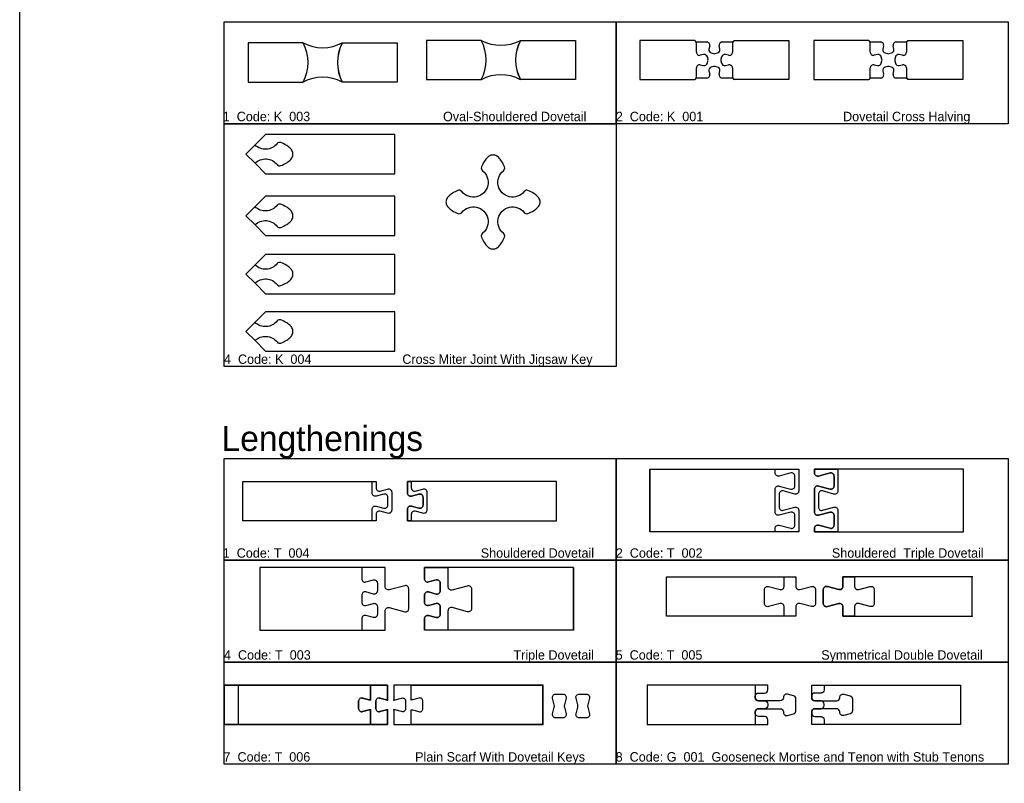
# Model space of a CAD drawing. Extents: x 2699 to 13077, y -123 to 3757.
# Tile 2 of 11: x 6606 to 7862, y 2109 to 3083. Entities that reach past the tile are written whole.
import ezdxf

# ---------------------------------------------------------------- set-up
doc = ezdxf.new("R2010")
doc.units = 0
doc.layers.get('0').update_dxf_attribs({"linetype": 'CONTINUOUS'})
for name, color, linetype in [('3MM_ENGRAVE', 5, 'CONTINUOUS'), ('CUT_18_MM', 7, 'CONTINUOUS'), ('ENGRAVE_9MM', 3, 'CONTINUOUS'), ('JOINT_9_MM', 4, 'CONTINUOUS'), ('TEXT', 9, 'CONTINUOUS')]:
    doc.layers.add(name, color=color, linetype=linetype)

# ---------------------------------------------------------------- blocks, each defined once
blk = doc.blocks.new('*U1')
at = {"layer": 'CUT_18_MM', "color": 7, "linetype": 'CONTINUOUS'}
for p, q in [((-4337, 20.34322), (-4337, 29.65678)), ((-4337, 20.34322), (-4337, 29.65678)), ((-4331.83884, 33.61707), (-4323.55291, 31.39686)), ((-4331.83884, 33.61707), (-4323.55291, 31.39686)), ((-4323.55291, 18.60314), (-4331.83884, 16.38293)), ((-4323.55291, 18.60314), (-4331.83884, 16.38293))]:
    blk.add_line(p, q, dxfattribs=at)
for centre, radius, start, end in [((-4332.9, 29.656776), 4.1, 74.999980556, 180), ((-4332.9, 29.656776), 4.1, 74.999980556, 180), ((-4322, 37.192419), 6, 255, 270), ((-4322, 37.192419), 6, 255, 270), ((-4332.9, 20.343224), 4.1, 180, 285.000019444), ((-4332.9, 20.343224), 4.1, 180, 285.000019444), ((-4322, 12.807581), 6, 90, 105), ((-4322, 12.807581), 6, 90, 105)]:
    blk.add_arc(centre, radius, start, end, dxfattribs=at)
for p in [(-4337, 29.65678), (-4331.83884, 33.61707), (-4323.55291, 31.39686), (-4322, 31.19242), (-4337, 20.34322), (-4331.83884, 16.38293), (-4323.55291, 18.60314), (-4322, 18.80758)]:
    blk.add_point(p, dxfattribs=at)
blk = doc.blocks.new('*U11')
at = {"layer": 'TEXT'}
blk.add_text('1  Code: T_004                                                 Shouldered Dovetail', height=12, dxfattribs=at).set_placement((6865, 2396.8))
blk = doc.blocks.new('*U12')
at = {"layer": 'TEXT'}
blk.add_text('2  Code: K_001                                        Dovetail Cross Halving', height=12, dxfattribs=at).set_placement((7366.3, 2953.5))
blk = doc.blocks.new('*U14')
at = {"layer": 'TEXT'}
blk.add_text('4  Code: K_004                          Cross Miter Joint With Jigsaw Key', height=12, dxfattribs=at).set_placement((6866.6, 2644))
blk = doc.blocks.new('*U15')
at = {"layer": 'TEXT'}
blk.add_text('Lengthenings', height=32, dxfattribs=at).set_placement((6863.5, 2532.9))
blk = doc.blocks.new('*U16')
at = {"layer": 'TEXT'}
blk.add_text('2  Code: T_002                                     Shouldered  Triple Dovetail', height=12, dxfattribs=at).set_placement((7366.3, 2396.8))
blk = doc.blocks.new('*U18')
at = {"layer": 'TEXT'}
blk.add_text('4  Code: T_003                                                          Triple Dovetail', height=12, dxfattribs=at).set_placement((6866.6, 2266.8))
blk = doc.blocks.new('*U19')
at = {"layer": 'TEXT'}
blk.add_text('5  Code: T_005                                  Symmetrical Double Dovetail', height=12, dxfattribs=at).set_placement((7366.1, 2266.8))
blk = doc.blocks.new('*U21')
at = {"layer": 'TEXT'}
blk.add_text('7  Code: T_006                              Plain Scarf With Dovetail Keys', height=12, dxfattribs=at).set_placement((6866, 2136.8))
blk = doc.blocks.new('*U22')
at = {"layer": 'TEXT'}
blk.add_text('8  Code: G_001  Gooseneck Mortise and Tenon with Stub Tenons', height=12, dxfattribs=at).set_placement((7366.1, 2136.8))
blk = doc.blocks.new('*U24')
at = {"layer": 'TEXT'}
blk.add_text('1  Code: K_003                                      Oval-Shouldered Dovetail', height=12, dxfattribs=at).set_placement((6865, 2953.5))

msp = doc.modelspace()

# ---------------------------------------------------------------- linework, layer by layer
for p, q in [((7409.6, 2509.6), (7409.6, 2429.6)), ((6885.3, 2184.2), (6885.3, 2234.2))]:
    msp.add_line(p, q)
for points in [[(6606.1, 3757.2), (13077, 3757.2), (13077, 626.6), (6606.1, 626.6)], [(6866.8, 3080), (7366.8, 3080), (7366.8, 2950), (6866.8, 2950)], [(7366.8, 3080), (7866.8, 3080), (7866.8, 2950), (7366.8, 2950)], [(6866.8, 2950), (7366.8, 2950), (7366.8, 2640.5), (6866.8, 2640.5)], [(6866.8, 2523.5), (7366.8, 2523.5), (7366.8, 2393.5), (6866.8, 2393.5)], [(7366.8, 2523.5), (7866.8, 2523.5), (7866.8, 2393.5), (7366.8, 2393.5)], [(6866.8, 2393.5), (7366.8, 2393.5), (7366.8, 2263.5), (6866.8, 2263.5)], [(7366.8, 2393.5), (7866.8, 2393.5), (7866.8, 2263.5), (7366.8, 2263.5)], [(6866.8, 2263.5), (7366.8, 2263.5), (7366.8, 2133.5), (6866.8, 2133.5)], [(7366.8, 2263.5), (7866.8, 2263.5), (7866.8, 2133.5), (7366.8, 2133.5)]]:
    msp.add_lwpolyline(points, close=True)
at = {"layer": 'CUT_18_MM', "color": 7, "linetype": 'CONTINUOUS'}
for p, q in [((7470.8, 3054.5), (7482.1, 3054.5)), ((7502.2, 3054.5), (7513.4, 3054.5)), ((7692.6, 3054.5), (7703.9, 3054.5)), ((7724, 3054.5), (7735.2, 3054.5)), ((7486.1, 3049.5), (7485.1, 3045.4)), ((7488.1, 3040.5), (7491.1, 3039.8)), ((7493.1, 3039.8), (7496.1, 3040.5)), ((7499.1, 3045.4), (7498.2, 3049.5)), ((7707.9, 3049.5), (7706.9, 3045.4)), ((7709.9, 3040.5), (7712.9, 3039.8)), ((7714.9, 3039.8), (7717.9, 3040.5)), ((7720.9, 3045.4), (7720, 3049.5)), ((7485.1, 3017.6), (7486.1, 3013.5)), ((7491.1, 3023.2), (7488.1, 3022.5)), ((7496.1, 3022.5), (7493.1, 3023.2)), ((7498.2, 3013.5), (7499.1, 3017.6)), ((7706.9, 3017.6), (7707.9, 3013.5)), ((7712.9, 3023.2), (7709.9, 3022.5)), ((7717.9, 3022.5), (7714.9, 3023.2)), ((7720, 3013.5), (7720.9, 3017.6)), ((7482.1, 3008.5), (7470.8, 3008.5)), ((7513.4, 3008.5), (7502.2, 3008.5)), ((7703.9, 3008.5), (7692.6, 3008.5)), ((7735.2, 3008.5), (7724, 3008.5)), ((7060.3, 2204.5), (7060.3, 2213.8)), ((7065.5, 2217.8), (7073.8, 2215.5)), ((7073.8, 2202.8), (7065.5, 2200.5)), ((7075.3, 2184.2), (7053.3, 2184.2))]:
    msp.add_line(p, q, dxfattribs=at)
for points in [[(6967.5, 3053.4), (6897.5, 3053.4), (6897.5, 3053.4), (6897.5, 3003.4), (6897.5, 3003.4), (6967.5, 3003.4)], [(7017.5, 3053.4), (7087.5, 3053.4), (7087.5, 3053.4), (7087.5, 3003.4), (7087.5, 3003.4), (7017.5, 3003.4)], [(7194.7, 3056.5), (7124.7, 3056.5), (7124.7, 3056.5), (7124.7, 3006.5), (7124.7, 3006.5), (7194.7, 3006.5)], [(7244.7, 3056.5), (7314.7, 3056.5), (7314.7, 3056.5), (7314.7, 3006.5), (7314.7, 3006.5), (7244.7, 3006.5)], [(7467.9, 3055.7), (7467.1, 3056.5), (7397.1, 3056.5), (7397.1, 3006.5), (7467.1, 3006.5), (7467.9, 3007.3)], [(7516.3, 3055.7), (7517.1, 3056.5), (7587.1, 3056.5), (7587.1, 3006.5), (7517.1, 3006.5), (7516.3, 3007.3)], [(7689.7, 3055.7), (7688.9, 3056.5), (7618.9, 3056.5), (7618.9, 3006.5), (7688.9, 3006.5), (7689.7, 3007.3)], [(7738.1, 3055.7), (7738.9, 3056.5), (7808.9, 3056.5), (7808.9, 3006.5), (7738.9, 3006.5), (7738.1, 3007.3)], [(7312.2, 2304.5), (7312.2, 2384.5), (7312.2, 2304.5), (7152.2, 2304.5)]]:
    msp.add_lwpolyline(points, dxfattribs=at)
for points in [[(7017.5, 3053.4, 0.25), (7017.5, 3003.4, 0), (7017.5, 3003.4)], [(7244.7, 3056.5, 0.25), (7244.7, 3006.5, 0), (7244.7, 3006.5)], [(7072.2, 2304.5), (7072.2, 2329.1), (7072.2, 2329.1, -0.493145), (7077.4, 2333.1), (7077.4, 2333.1), (7097.1, 2327.8), (7097.1, 2327.8, 0.493145), (7102.2, 2331.8), (7102.2, 2331.8), (7102.2, 2357.2), (7102.2, 2357.2, 0.493145), (7097.1, 2361.1), (7097.1, 2361.1), (7077.4, 2355.9), (7077.4, 2355.9, -0.493145), (7072.2, 2359.8), (7072.2, 2359.8), (7072.2, 2384.5), (6912.2, 2384.5), (6912.2, 2304.5), (7042.2, 2304.5)], [(7312.2, 2384.5), (7152.2, 2384.5), (7122.2, 2384.5), (7122.2, 2369.8), (7122.2, 2369.8, 0.493146), (7127.4, 2365.9), (7127.4, 2365.9), (7137.1, 2368.5), (7137.1, 2368.5, -0.493145), (7142.2, 2364.5), (7142.2, 2364.5), (7142.2, 2354.5), (7142.2, 2354.5, -0.493145), (7137.1, 2350.5), (7137.1, 2350.5), (7127.4, 2353.1), (7127.4, 2353.1, 0.493146), (7122.2, 2349.1), (7122.2, 2349.1), (7122.2, 2339.8), (7122.2, 2339.8, 0.493146), (7127.4, 2335.9), (7127.4, 2335.9), (7137.1, 2338.5), (7137.1, 2338.5, -0.493145), (7142.2, 2334.5), (7142.2, 2334.5), (7142.2, 2324.5), (7142.2, 2324.5, -0.493145), (7137.1, 2320.5), (7137.1, 2320.5), (7127.4, 2323.1), (7127.4, 2323.1, 0.493146), (7122.2, 2319.1), (7122.2, 2319.1), (7122.2, 2304.5)], [(7075.3, 2215.3), (7075.3, 2234.2), (7075.3, 2215.3), (7075.3, 2215.3, -0.065543), (7073.8, 2215.5), (7073.8, 2215.5), (7065.5, 2217.8), (7065.5, 2217.8, 0.493146), (7060.3, 2213.8), (7060.3, 2213.8), (7060.3, 2204.5), (7060.3, 2204.5, 0.493146), (7065.5, 2200.5), (7065.5, 2200.5), (7073.8, 2202.8), (7073.8, 2202.8, -0.065543), (7075.3, 2203), (7075.3, 2203), (7075.3, 2184.2), (7075.3, 2203)], [(7105.3, 2234.2), (7273.3, 2234.2), (7105.3, 2234.2), (7083.3, 2234.2), (7083.3, 2215.3), (7083.3, 2215.3, 0.065543), (7084.9, 2215.5), (7084.9, 2215.5), (7093.2, 2217.8), (7093.2, 2217.8, -0.493146), (7098.3, 2213.8), (7098.3, 2213.8), (7098.3, 2204.5), (7098.3, 2204.5, -0.493146), (7093.2, 2200.5), (7093.2, 2200.5), (7084.9, 2202.8), (7084.9, 2202.8, 0.065543), (7083.3, 2203), (7083.3, 2203), (7083.3, 2184.2), (7105.3, 2184.2), (7273.3, 2184.2), (7273.3, 2234.2), (7273.3, 2184.2), (7105.3, 2184.2)]]:
    msp.add_lwpolyline(points, format="xyb", dxfattribs=at)
for points in [[(6919.6, 2886.5), (7084.6, 2886.5), (7084.6, 2886.5), (7084.6, 2936.5), (7084.6, 2936.5), (6919.6, 2936.5), (6919.6, 2936.5), (6906.2, 2923.2), (6906.2, 2923.2), (6906.2, 2923.2), (6906.2, 2923.2), (6894.6, 2911.5), (6894.6, 2911.5), (6906.2, 2899.9), (6906.2, 2899.9)], [(6919.6, 2807.8), (7084.6, 2807.8), (7084.6, 2807.8), (7084.6, 2857.8), (7084.6, 2857.8), (6919.6, 2857.8), (6919.6, 2857.8), (6906.2, 2844.5), (6906.2, 2844.5), (6906.2, 2844.5), (6906.2, 2844.5), (6894.6, 2832.8), (6894.6, 2832.8), (6906.2, 2821.2), (6906.2, 2821.2)], [(6919.6, 2733.5), (7084.6, 2733.5), (7084.6, 2733.5), (7084.6, 2783.5), (7084.6, 2783.5), (6919.6, 2783.5), (6919.6, 2783.5), (6906.2, 2770.2), (6906.2, 2770.2), (6906.2, 2770.2), (6906.2, 2770.2), (6894.6, 2758.5), (6894.6, 2758.5), (6906.2, 2746.8), (6906.2, 2746.8)], [(6919.6, 2660.3), (7084.6, 2660.3), (7084.6, 2660.3), (7084.6, 2710.3), (7084.6, 2710.3), (6919.6, 2710.3), (6919.6, 2710.3), (6906.2, 2697), (6906.2, 2697), (6906.2, 2697), (6906.2, 2697), (6894.6, 2685.3), (6894.6, 2685.3), (6906.2, 2673.6), (6906.2, 2673.6)], [(6866.8, 2234.2), (6866.8, 2184.2), (7053.3, 2184.2), (6866.8, 2184.2), (6866.8, 2234.2), (7053.3, 2234.2), (7075.3, 2234.2)]]:
    msp.add_lwpolyline(points, close=True, dxfattribs=at)
for points in [[(7409.6, 2509.6), (7569.6, 2509.6), (7599.6, 2509.6), (7599.6, 2481.9), (7599.6, 2481.9, -0.493145), (7594.5, 2478), (7594.5, 2478), (7579.8, 2481.9), (7579.8, 2481.9, 0.493145), (7574.6, 2477.9), (7574.6, 2477.9), (7574.6, 2461.2), (7574.6, 2461.2, 0.493145), (7579.8, 2457.3), (7579.8, 2457.3), (7594.5, 2461.2), (7594.5, 2461.2, -0.493145), (7599.6, 2457.2), (7599.6, 2457.2), (7599.6, 2429.6), (7569.6, 2429.6), (7409.6, 2429.6)], [(7619.6, 2509.6), (7619.6, 2504.9), (7619.6, 2504.9, 0.493145), (7624.8, 2501), (7624.8, 2501), (7639.5, 2504.9), (7639.5, 2504.9, -0.493145), (7644.6, 2500.9), (7644.6, 2500.9), (7644.6, 2488.2), (7644.6, 2488.2, -0.493145), (7639.5, 2484.3), (7639.5, 2484.3), (7624.8, 2488.2), (7624.8, 2488.2, 0.493145), (7619.6, 2484.2), (7619.6, 2484.2), (7619.6, 2454.9), (7619.6, 2454.9, 0.493145), (7624.8, 2451), (7624.8, 2451), (7639.5, 2454.9), (7639.5, 2454.9, -0.493145), (7644.6, 2450.9), (7644.6, 2450.9), (7644.6, 2438.2), (7644.6, 2438.2, -0.493145), (7639.5, 2434.3), (7639.5, 2434.3), (7624.8, 2438.2), (7624.8, 2438.2, 0.493145), (7619.6, 2434.2), (7619.6, 2434.2), (7619.6, 2429.6), (7649.6, 2429.6), (7809.6, 2429.6), (7809.6, 2509.6), (7649.6, 2509.6)], [(6890.5, 2444), (6890.5, 2494), (7055.5, 2494), (7060.5, 2494), (7060.5, 2485.8), (7060.5, 2485.8, 0.493146), (7065.6, 2481.8), (7065.6, 2481.8), (7075.3, 2484.4), (7075.3, 2484.4, -0.493145), (7080.5, 2480.5), (7080.5, 2480.5), (7080.5, 2457.4), (7080.5, 2457.4, -0.493145), (7075.3, 2453.5), (7075.3, 2453.5), (7065.6, 2456.1), (7065.6, 2456.1, 0.493146), (7060.5, 2452.1), (7060.5, 2452.1), (7060.5, 2444), (7055.5, 2444)], [(7105.5, 2494), (7100.5, 2494), (7100.5, 2479.3), (7100.5, 2479.3, 0.493146), (7105.6, 2475.3), (7105.6, 2475.3), (7115.3, 2477.9), (7115.3, 2477.9, -0.493145), (7120.5, 2474), (7120.5, 2474), (7120.5, 2463.9), (7120.5, 2463.9, -0.493145), (7115.3, 2460), (7115.3, 2460), (7105.6, 2462.6), (7105.6, 2462.6, 0.493146), (7100.5, 2458.6), (7100.5, 2458.6), (7100.5, 2444), (7105.5, 2444), (7290.5, 2444), (7290.5, 2494)], [(7430.9, 2372.3), (7580.9, 2372.3), (7595.9, 2372.3), (7595.9, 2360.2), (7595.9, 2360.2, 0.493145), (7601.1, 2356.2), (7601.1, 2356.2), (7615.8, 2360.1), (7615.8, 2360.1, -0.493145), (7620.9, 2356.2), (7620.9, 2356.2), (7620.9, 2338.5), (7620.9, 2338.5, -0.493145), (7615.8, 2334.5), (7615.8, 2334.5), (7601.1, 2338.4), (7601.1, 2338.4, 0.493145), (7595.9, 2334.5), (7595.9, 2334.5), (7595.9, 2322.3), (7580.9, 2322.3), (7430.9, 2322.3)], [(7655.9, 2372.3), (7655.9, 2360.2), (7655.9, 2360.2, -0.493145), (7650.8, 2356.2), (7650.8, 2356.2), (7636.1, 2360.1), (7636.1, 2360.1, 0.493145), (7630.9, 2356.2), (7630.9, 2356.2), (7630.9, 2338.5), (7630.9, 2338.5, 0.493145), (7636.1, 2334.5), (7636.1, 2334.5), (7650.8, 2338.4), (7650.8, 2338.4, -0.493145), (7655.9, 2334.5), (7655.9, 2334.5), (7655.9, 2322.3), (7670.9, 2322.3), (7820.9, 2322.3), (7820.9, 2372.3), (7670.9, 2372.3)]]:
    msp.add_lwpolyline(points, format="xyb", close=True, dxfattribs=at)
at = {"layer": 'CUT_18_MM', "linetype": 'CONTINUOUS'}
for points in [[(7560.1, 2234.2), (7406.1, 2234.2), (7406.1, 2234.2), (7406.1, 2184.2), (7406.1, 2184.2), (7560.1, 2184.2), (7560.1, 2190.1), (7560.1, 2190.1, 0.414214), (7556, 2194.2), (7556, 2194.2), (7548.2, 2194.2), (7548.2, 2194.2, -0.414214), (7544.1, 2198.3), (7544.1, 2198.3), (7544.1, 2200.1), (7544.1, 2200.1, -0.414214), (7548.2, 2204.2), (7548.2, 2204.2), (7576, 2204.2), (7576, 2204.2, -0.414214), (7580.1, 2200.1), (7580.1, 2199.5, 0.493145), (7585.2, 2195.5), (7585.2, 2195.5), (7593, 2197.6), (7593, 2197.6, 0.339454), (7596.1, 2201.6), (7596.1, 2201.6), (7596.1, 2216.7), (7596.1, 2216.7, 0.339454), (7593, 2220.7), (7593, 2220.7), (7585.2, 2222.8), (7585.2, 2222.8, 0.493145), (7580.1, 2218.8), (7580.1, 2218.3, -0.414214), (7576, 2214.2), (7576, 2214.2), (7548.2, 2214.2), (7548.2, 2214.2, -0.414214), (7544.1, 2218.3), (7544.1, 2218.3), (7544.1, 2220.1), (7544.1, 2220.1, -0.414214), (7548.2, 2224.2), (7548.2, 2224.2), (7556, 2224.2), (7556, 2224.2, 0.414214), (7560.1, 2228.3), (7560.1, 2228.3)], [(7616.1, 2234.2), (7806.1, 2234.2), (7806.1, 2234.2), (7806.1, 2184.2), (7806.1, 2184.2), (7616.1, 2184.2), (7616.1, 2200.1), (7616.1, 2200.1, -0.414214), (7620.2, 2204.2), (7620.2, 2204.2), (7628, 2204.2), (7628, 2204.2, 0.414214), (7632.1, 2208.3), (7632.1, 2210.1, 0.414214), (7628, 2214.2), (7628, 2214.2), (7620.2, 2214.2), (7620.2, 2214.2, -0.414214), (7616.1, 2218.3), (7616.1, 2218.3)]]:
    msp.add_lwpolyline(points, format="xyb", close=True, dxfattribs=at)
at = {"layer": 'CUT_18_MM', "color": 7, "linetype": 'CONTINUOUS'}
for centre, radius, start, end in [((6920.7, 3028.4), 53.1, 331.9275, 28.0725), ((6992.5, 3100.3), 53.1, 241.9275, 298.0724), ((7147.8, 3031.5), 53.1, 331.9275, 28.0725), ((7219.7, 3103.4), 53.1, 241.9275, 298.0724), ((7470.8, 3058.6), 4.1, 225.0285, 270), ((7482.1, 3050.4), 4.1, 347.3598, 90), ((7502.2, 3050.4), 4.1, 90, 192.3953), ((7513.4, 3058.6), 4.1, 270, 314.8457), ((7692.6, 3058.6), 4.1, 225.0285, 270), ((7703.9, 3050.4), 4.1, 347.3598, 90), ((7724, 3050.4), 4.1, 90, 192.3953), ((7735.2, 3058.6), 4.1, 270, 314.8457), ((7489.1, 3044.5), 4.1, 167.3598, 255.5854), ((7492.1, 3043.7), 4.1, 255.5854, 284.3581), ((7495.1, 3044.5), 4.1, 284.3581, 12.3953), ((7710.9, 3044.5), 4.1, 167.3598, 255.5854), ((7713.9, 3043.7), 4.1, 255.5854, 284.3581), ((7716.9, 3044.5), 4.1, 284.3581, 12.3953), ((7489.1, 3018.5), 4.1, 104.4146, 192.6402), ((7492.1, 3019.3), 4.1, 75.6419, 104.4146), ((7495.1, 3018.5), 4.1, 347.6047, 75.6419), ((7710.9, 3018.5), 4.1, 104.4146, 192.6402), ((7713.9, 3019.3), 4.1, 75.6419, 104.4146), ((7716.9, 3018.5), 4.1, 347.6047, 75.6419), ((6992.5, 2956.6), 53.1, 61.9275, 118.0725), ((7219.7, 2959.6), 53.1, 61.9275, 118.0725), ((7470.8, 3004.4), 4.1, 90, 135), ((7482.1, 3012.6), 4.1, 270, 12.6402), ((7502.2, 3012.6), 4.1, 167.6047, 270), ((7513.4, 3004.4), 4.1, 45, 90), ((7692.6, 3004.4), 4.1, 90, 135), ((7703.9, 3012.6), 4.1, 270, 12.6402), ((7724, 3012.6), 4.1, 167.6047, 270), ((7735.2, 3004.4), 4.1, 45, 90), ((7064.4, 2213.8), 4.1, 75, 180), ((7075.3, 2221.3), 6, 255, 270), ((7064.4, 2204.5), 4.1, 180, 285), ((7075.3, 2197), 6, 90, 105)]:
    msp.add_arc(centre, radius, start, end, dxfattribs=at)
for p in [(7820.9, 2372.3), (7820.9, 2322.3), (6866.8, 2234.2), (7273.3, 2234.2), (7060.3, 2213.8), (7065.5, 2217.8), (7073.8, 2215.5), (7075.3, 2215.3), (7083.3, 2215.3), (7060.3, 2204.5), (7065.5, 2200.5), (7073.8, 2202.8), (7075.3, 2203), (7083.3, 2203), (6866.8, 2184.2), (7273.3, 2184.2)]:
    msp.add_point(p, dxfattribs=at)
at = {"layer": 'ENGRAVE_9MM', "linetype": 'CONTINUOUS'}
for p, q in [((7467.9, 3055.7), (7467.1, 3056.5)), ((7469.1, 3041.5), (7469.1, 3052.8)), ((7470.8, 3054.5), (7482.1, 3054.5)), ((7502.2, 3054.5), (7513.4, 3054.5)), ((7515.1, 3052.8), (7515.1, 3041.5)), ((7517.1, 3056.5), (7516.3, 3055.7)), ((7689.7, 3055.7), (7688.9, 3056.5)), ((7690.9, 3041.5), (7690.9, 3052.8)), ((7692.6, 3054.5), (7703.9, 3054.5)), ((7724, 3054.5), (7735.2, 3054.5)), ((7736.9, 3052.8), (7736.9, 3041.5)), ((7738.9, 3056.5), (7738.1, 3055.7)), ((7486.1, 3049.5), (7485.1, 3045.4)), ((7488.1, 3040.5), (7491.1, 3039.8)), ((7493.1, 3039.8), (7496.1, 3040.5)), ((7499.1, 3045.4), (7498.2, 3049.5)), ((7707.9, 3049.5), (7706.9, 3045.4)), ((7709.9, 3040.5), (7712.9, 3039.8)), ((7714.9, 3039.8), (7717.9, 3040.5)), ((7720.9, 3045.4), (7720, 3049.5)), ((7478.2, 3038.5), (7474.1, 3037.5)), ((7483.9, 3032.5), (7483.1, 3035.5)), ((7483.1, 3027.5), (7483.8, 3030.5)), ((7501.1, 3035.5), (7500.4, 3032.5)), ((7500.4, 3030.5), (7501.1, 3027.5)), ((7510.1, 3037.5), (7506, 3038.5)), ((7700, 3038.5), (7695.9, 3037.5)), ((7705.7, 3032.5), (7704.9, 3035.5)), ((7704.9, 3027.5), (7705.7, 3030.5)), ((7722.9, 3035.5), (7722.2, 3032.5)), ((7722.2, 3030.5), (7722.9, 3027.5)), ((7731.9, 3037.5), (7727.8, 3038.5)), ((7469.1, 3010.2), (7469.1, 3021.4)), ((7474.1, 3025.4), (7478.2, 3024.5)), ((7485.1, 3017.6), (7486.1, 3013.5)), ((7491.1, 3023.2), (7488.1, 3022.5)), ((7496.1, 3022.5), (7493.1, 3023.2)), ((7498.2, 3013.5), (7499.1, 3017.6)), ((7506, 3024.5), (7510.1, 3025.4)), ((7515.1, 3021.4), (7515.1, 3010.2)), ((7690.9, 3010.2), (7690.9, 3021.4)), ((7695.9, 3025.4), (7700, 3024.5)), ((7706.9, 3017.6), (7707.9, 3013.5)), ((7712.9, 3023.2), (7709.9, 3022.5)), ((7717.9, 3022.5), (7714.9, 3023.2)), ((7720, 3013.5), (7720.9, 3017.6)), ((7727.8, 3024.5), (7731.9, 3025.4)), ((7736.9, 3021.4), (7736.9, 3010.2)), ((7467.1, 3006.5), (7467.9, 3007.3)), ((7482.1, 3008.5), (7470.8, 3008.5)), ((7513.4, 3008.5), (7502.2, 3008.5)), ((7516.3, 3007.3), (7517.1, 3006.5)), ((7688.9, 3006.5), (7689.7, 3007.3)), ((7703.9, 3008.5), (7692.6, 3008.5)), ((7735.2, 3008.5), (7724, 3008.5)), ((7738.1, 3007.3), (7738.9, 3006.5)), ((7053.3, 2215.3), (7053.3, 2234.2)), ((7065.5, 2217.8), (7073.8, 2215.5)), ((7053.3, 2184.2), (7053.3, 2203)), ((7073.8, 2202.8), (7065.5, 2200.5))]:
    msp.add_line(p, q, dxfattribs=at)
for points in [[(6939.2, 2896.8, 0.044824), (6946.6, 2900.6, 0.070072), (6951.7, 2904.7, 0.111795), (6954.2, 2909.2, 0.140179), (6954.2, 2913.8, 0.111795), (6951.7, 2918.3, 0.070072), (6946.6, 2922.5, 0.044824), (6939.2, 2926.2, 0.336107), (6934.4, 2924.9), (6934.4, 2924.9, -0.450918), (6906.2, 2923.2)], [(6906.2, 2899.9, -0.450918), (6934.4, 2898.1), (6934.4, 2898.1, 0.336108), (6939.2, 2896.8)], [(6939.2, 2818.1, 0.044824), (6946.6, 2821.9, 0.070072), (6951.7, 2826, 0.111795), (6954.2, 2830.5, 0.140179), (6954.2, 2835.1, 0.111795), (6951.7, 2839.6, 0.070072), (6946.6, 2843.8, 0.044824), (6939.2, 2847.5, 0.336107), (6934.4, 2846.3), (6934.4, 2846.3, -0.450918), (6906.2, 2844.5)], [(6906.2, 2821.2, -0.450918), (6934.4, 2819.4), (6934.4, 2819.4, 0.336108), (6939.2, 2818.1)], [(6939.2, 2743.8, 0.044824), (6946.6, 2747.5, 0.070072), (6951.7, 2751.7, 0.111795), (6954.2, 2756.2, 0.140179), (6954.2, 2760.8, 0.111795), (6951.7, 2765.3, 0.070072), (6946.6, 2769.5, 0.044824), (6939.2, 2773.2, 0.336107), (6934.4, 2771.9), (6934.4, 2771.9, -0.450918), (6906.2, 2770.2)], [(6906.2, 2746.8, -0.450918), (6934.4, 2745.1), (6934.4, 2745.1, 0.336108), (6939.2, 2743.8)], [(6939.2, 2670.6, 0.044824), (6946.6, 2674.3, 0.070072), (6951.7, 2678.5, 0.111795), (6954.2, 2683, 0.140179), (6954.2, 2687.6, 0.111795), (6951.7, 2692.1, 0.070072), (6946.6, 2696.3, 0.044824), (6939.2, 2700, 0.336107), (6934.4, 2698.7), (6934.4, 2698.7, -0.450918), (6906.2, 2697)], [(6906.2, 2673.6, -0.450918), (6934.4, 2671.9), (6934.4, 2671.9, 0.336108), (6939.2, 2670.6)], [(7075.3, 2234.2), (7053.3, 2234.2), (7053.3, 2215.3), (7053.3, 2215.3, -0.065543), (7051.8, 2215.5), (7051.8, 2215.5), (7043.5, 2217.8), (7043.5, 2217.8, 0.493146), (7038.3, 2213.8), (7038.3, 2213.8), (7038.3, 2204.5), (7038.3, 2204.5, 0.493146), (7043.5, 2200.5), (7043.5, 2200.5), (7051.8, 2202.8), (7051.8, 2202.8, -0.065543), (7053.3, 2203), (7053.3, 2203), (7053.3, 2184.2), (7075.3, 2184.2)], [(7075.3, 2215.3), (7075.3, 2234.2), (7075.3, 2215.3), (7075.3, 2215.3, -0.065543), (7073.8, 2215.5), (7073.8, 2215.5), (7065.5, 2217.8), (7065.5, 2217.8, 0.493146), (7060.3, 2213.8), (7060.3, 2213.8), (7060.3, 2204.5), (7060.3, 2204.5, 0.493146), (7065.5, 2200.5), (7065.5, 2200.5), (7073.8, 2202.8), (7073.8, 2202.8, -0.065543), (7075.3, 2203), (7075.3, 2203), (7075.3, 2184.2), (7075.3, 2203)]]:
    msp.add_lwpolyline(points, format="xyb", dxfattribs=at)
at = {"layer": 'ENGRAVE_9MM'}
for points in [[(6906.2, 2899.9), (6894.6, 2911.5), (6894.6, 2911.5), (6906.2, 2923.2)], [(6906.2, 2821.2), (6894.6, 2832.8), (6894.6, 2832.8), (6906.2, 2844.5)], [(6906.2, 2746.8), (6894.6, 2758.5), (6894.6, 2758.5), (6906.2, 2770.2)], [(6906.2, 2673.6), (6894.6, 2685.3), (6894.6, 2685.3), (6906.2, 2697)]]:
    msp.add_lwpolyline(points, dxfattribs=at)
at = {"layer": 'ENGRAVE_9MM', "linetype": 'CONTINUOUS'}
for points in [[(7569.6, 2429.6), (7569.6, 2434.2), (7569.6, 2434.2, -0.493145), (7574.8, 2438.2), (7574.8, 2438.2), (7589.5, 2434.3), (7589.5, 2434.3, 0.493145), (7594.6, 2438.2), (7594.6, 2438.2), (7594.6, 2450.9), (7594.6, 2450.9, 0.493145), (7589.5, 2454.9), (7589.5, 2454.9), (7574.8, 2451), (7574.8, 2451, -0.493145), (7569.6, 2454.9), (7569.6, 2454.9), (7569.6, 2484.2), (7569.6, 2484.2, -0.493145), (7574.8, 2488.2), (7574.8, 2488.2), (7589.5, 2484.3), (7589.5, 2484.3, 0.493145), (7594.6, 2488.2), (7594.6, 2488.2), (7594.6, 2500.9), (7594.6, 2500.9, 0.493145), (7589.5, 2504.9), (7589.5, 2504.9), (7574.8, 2501), (7574.8, 2501, -0.493145), (7569.6, 2504.9), (7569.6, 2504.9), (7569.6, 2509.6), (7599.6, 2509.6), (7599.6, 2481.9), (7599.6, 2481.9, -0.493145), (7594.5, 2478), (7594.5, 2478), (7579.8, 2481.9), (7579.8, 2481.9, 0.493145), (7574.6, 2477.9), (7574.6, 2477.9), (7574.6, 2461.2), (7574.6, 2461.2, 0.493145), (7579.8, 2457.3), (7579.8, 2457.3), (7594.5, 2461.2), (7594.5, 2461.2, -0.493145), (7599.6, 2457.2), (7599.6, 2457.2), (7599.6, 2429.6)], [(7649.6, 2509.6), (7649.6, 2481.9), (7649.6, 2481.9, -0.493145), (7644.5, 2478), (7644.5, 2478), (7629.8, 2481.9), (7629.8, 2481.9, 0.493145), (7624.6, 2477.9), (7624.6, 2477.9), (7624.6, 2461.2), (7624.6, 2461.2, 0.493145), (7629.8, 2457.3), (7629.8, 2457.3), (7644.5, 2461.2), (7644.5, 2461.2, -0.493145), (7649.6, 2457.2), (7649.6, 2457.2), (7649.6, 2429.6), (7619.6, 2429.6), (7619.6, 2434.2), (7619.6, 2434.2, -0.493145), (7624.8, 2438.2), (7624.8, 2438.2), (7639.5, 2434.3), (7639.5, 2434.3, 0.493145), (7644.6, 2438.2), (7644.6, 2438.2), (7644.6, 2450.9), (7644.6, 2450.9, 0.493145), (7639.5, 2454.9), (7639.5, 2454.9), (7624.8, 2451), (7624.8, 2451, -0.493145), (7619.6, 2454.9), (7619.6, 2454.9), (7619.6, 2484.2), (7619.6, 2484.2, -0.493145), (7624.8, 2488.2), (7624.8, 2488.2), (7639.5, 2484.3), (7639.5, 2484.3, 0.493145), (7644.6, 2488.2), (7644.6, 2488.2), (7644.6, 2500.9), (7644.6, 2500.9, 0.493145), (7639.5, 2504.9), (7639.5, 2504.9), (7624.8, 2501), (7624.8, 2501, -0.493145), (7619.6, 2504.9), (7619.6, 2504.9), (7619.6, 2509.6)], [(7055.5, 2444), (7055.5, 2458.6), (7055.5, 2458.6, -0.493146), (7060.6, 2462.6), (7060.6, 2462.6), (7070.3, 2460), (7070.3, 2460, 0.493145), (7075.5, 2463.9), (7075.5, 2463.9), (7075.5, 2474), (7075.5, 2474, 0.493145), (7070.3, 2477.9), (7070.3, 2477.9), (7060.6, 2475.3), (7060.6, 2475.3, -0.493146), (7055.5, 2479.3), (7055.5, 2479.3), (7055.5, 2494), (7060.5, 2494), (7060.5, 2485.8), (7060.5, 2485.8, 0.493146), (7065.6, 2481.8), (7065.6, 2481.8), (7075.3, 2484.4), (7075.3, 2484.4, -0.493145), (7080.5, 2480.5), (7080.5, 2480.5), (7080.5, 2457.4), (7080.5, 2457.4, -0.493145), (7075.3, 2453.5), (7075.3, 2453.5), (7065.6, 2456.1), (7065.6, 2456.1, 0.493146), (7060.5, 2452.1), (7060.5, 2452.1), (7060.5, 2444)], [(7100.5, 2444), (7100.5, 2458.6), (7100.5, 2458.6, -0.493146), (7105.6, 2462.6), (7105.6, 2462.6), (7115.3, 2460), (7115.3, 2460, 0.493145), (7120.5, 2463.9), (7120.5, 2463.9), (7120.5, 2474), (7120.5, 2474, 0.493145), (7115.3, 2477.9), (7115.3, 2477.9), (7105.6, 2475.3), (7105.6, 2475.3, -0.493146), (7100.5, 2479.3), (7100.5, 2479.3), (7100.5, 2494), (7105.5, 2494), (7105.5, 2485.8), (7105.5, 2485.8, 0.493146), (7110.6, 2481.8), (7110.6, 2481.8), (7120.3, 2484.4), (7120.3, 2484.4, -0.493145), (7125.5, 2480.5), (7125.5, 2480.5), (7125.5, 2457.4), (7125.5, 2457.4, -0.493145), (7120.3, 2453.5), (7120.3, 2453.5), (7110.6, 2456.1), (7110.6, 2456.1, 0.493146), (7105.5, 2452.1), (7105.5, 2452.1), (7105.5, 2444)], [(7072.2, 2304.5), (7072.2, 2329.1), (7072.2, 2329.1, -0.493145), (7077.4, 2333.1), (7077.4, 2333.1), (7097.1, 2327.8), (7097.1, 2327.8, 0.493145), (7102.2, 2331.8), (7102.2, 2331.8), (7102.2, 2357.2), (7102.2, 2357.2, 0.493145), (7097.1, 2361.1), (7097.1, 2361.1), (7077.4, 2355.9), (7077.4, 2355.9, -0.493145), (7072.2, 2359.8), (7072.2, 2359.8), (7072.2, 2384.5), (7042.2, 2384.5), (7042.2, 2369.8), (7042.2, 2369.8, 0.493146), (7047.4, 2365.9), (7047.4, 2365.9), (7057.1, 2368.5), (7057.1, 2368.5, -0.493145), (7062.2, 2364.5), (7062.2, 2364.5), (7062.2, 2354.5), (7062.2, 2354.5, -0.493145), (7057.1, 2350.5), (7057.1, 2350.5), (7047.4, 2353.1), (7047.4, 2353.1, 0.493146), (7042.2, 2349.1), (7042.2, 2349.1), (7042.2, 2339.8), (7042.2, 2339.8, 0.493146), (7047.4, 2335.9), (7047.4, 2335.9), (7057.1, 2338.5), (7057.1, 2338.5, -0.493145), (7062.2, 2334.5), (7062.2, 2334.5), (7062.2, 2324.5), (7062.2, 2324.5, -0.493145), (7057.1, 2320.5), (7057.1, 2320.5), (7047.4, 2323.1), (7047.4, 2323.1, 0.493146), (7042.2, 2319.1), (7042.2, 2319.1), (7042.2, 2304.5)], [(7152.2, 2384.5), (7152.2, 2359.8), (7152.2, 2359.8, 0.493145), (7157.4, 2355.9), (7157.4, 2355.9), (7177.1, 2361.1), (7177.1, 2361.1, -0.493145), (7182.2, 2357.2), (7182.2, 2357.2), (7182.2, 2331.8), (7182.2, 2331.8, -0.493145), (7177.1, 2327.8), (7177.1, 2327.8), (7157.4, 2333.1), (7157.4, 2333.1, 0.493145), (7152.2, 2329.1), (7152.2, 2329.1), (7152.2, 2304.5), (7122.2, 2304.5), (7122.2, 2319.1), (7122.2, 2319.1, -0.493146), (7127.4, 2323.1), (7127.4, 2323.1), (7137.1, 2320.5), (7137.1, 2320.5, 0.493145), (7142.2, 2324.5), (7142.2, 2324.5), (7142.2, 2334.5), (7142.2, 2334.5, 0.493145), (7137.1, 2338.5), (7137.1, 2338.5), (7127.4, 2335.9), (7127.4, 2335.9, -0.493146), (7122.2, 2339.8), (7122.2, 2339.8), (7122.2, 2349.1), (7122.2, 2349.1, -0.493146), (7127.4, 2353.1), (7127.4, 2353.1), (7137.1, 2350.5), (7137.1, 2350.5, 0.493145), (7142.2, 2354.5), (7142.2, 2354.5), (7142.2, 2364.5), (7142.2, 2364.5, 0.493145), (7137.1, 2368.5), (7137.1, 2368.5), (7127.4, 2365.9), (7127.4, 2365.9, -0.493146), (7122.2, 2369.8), (7122.2, 2369.8), (7122.2, 2384.5)], [(7580.9, 2322.3), (7580.9, 2334.5), (7580.9, 2334.5, 0.493145), (7575.8, 2338.4), (7575.8, 2338.4), (7561.1, 2334.5), (7561.1, 2334.5, -0.493145), (7555.9, 2338.5), (7555.9, 2338.5), (7555.9, 2356.2), (7555.9, 2356.2, -0.493145), (7561.1, 2360.1), (7561.1, 2360.1), (7575.8, 2356.2), (7575.8, 2356.2, 0.493145), (7580.9, 2360.2), (7580.9, 2360.2), (7580.9, 2372.3), (7595.9, 2372.3), (7595.9, 2360.2), (7595.9, 2360.2, 0.493145), (7601.1, 2356.2), (7601.1, 2356.2), (7615.8, 2360.1), (7615.8, 2360.1, -0.493145), (7620.9, 2356.2), (7620.9, 2356.2), (7620.9, 2338.5), (7620.9, 2338.5, -0.493145), (7615.8, 2334.5), (7615.8, 2334.5), (7601.1, 2338.4), (7601.1, 2338.4, 0.493145), (7595.9, 2334.5), (7595.9, 2334.5), (7595.9, 2322.3)], [(7670.9, 2372.3), (7670.9, 2360.2), (7670.9, 2360.2, 0.493145), (7676.1, 2356.2), (7676.1, 2356.2), (7690.8, 2360.1), (7690.8, 2360.1, -0.493145), (7695.9, 2356.2), (7695.9, 2356.2), (7695.9, 2338.5), (7695.9, 2338.5, -0.493145), (7690.8, 2334.5), (7690.8, 2334.5), (7676.1, 2338.4), (7676.1, 2338.4, 0.493145), (7670.9, 2334.5), (7670.9, 2334.5), (7670.9, 2322.3), (7655.9, 2322.3), (7655.9, 2334.5), (7655.9, 2334.5, 0.493145), (7650.8, 2338.4), (7650.8, 2338.4), (7636.1, 2334.5), (7636.1, 2334.5, -0.493145), (7630.9, 2338.5), (7630.9, 2338.5), (7630.9, 2356.2), (7630.9, 2356.2, -0.493145), (7636.1, 2360.1), (7636.1, 2360.1), (7650.8, 2356.2), (7650.8, 2356.2, 0.493145), (7655.9, 2360.2), (7655.9, 2360.2), (7655.9, 2372.3)], [(7105.3, 2184.2), (7105.3, 2203), (7105.3, 2203, -0.065543), (7106.9, 2202.8), (7106.9, 2202.8), (7115.2, 2200.5), (7115.2, 2200.5, 0.493146), (7120.3, 2204.5), (7120.3, 2204.5), (7120.3, 2213.8), (7120.3, 2213.8, 0.493146), (7115.2, 2217.8), (7115.2, 2217.8), (7106.9, 2215.5), (7106.9, 2215.5, -0.065543), (7105.3, 2215.3), (7105.3, 2215.3), (7105.3, 2234.2), (7083.3, 2234.2), (7083.3, 2215.3), (7083.3, 2215.3, 0.065543), (7084.9, 2215.5), (7084.9, 2215.5), (7093.2, 2217.8), (7093.2, 2217.8, -0.493146), (7098.3, 2213.8), (7098.3, 2213.8), (7098.3, 2204.5), (7098.3, 2204.5, -0.493146), (7093.2, 2200.5), (7093.2, 2200.5), (7084.9, 2202.8), (7084.9, 2202.8, 0.065543), (7083.3, 2203), (7083.3, 2203), (7083.3, 2184.2)], [(7544.1, 2234.2), (7544.1, 2218.3), (7544.1, 2218.3, 0.414214), (7548.2, 2214.2), (7548.2, 2214.2), (7556, 2214.2), (7556, 2214.2, -0.414214), (7560.1, 2210.1), (7560.1, 2208.3, -0.414214), (7556, 2204.2), (7556, 2204.2), (7548.2, 2204.2), (7548.2, 2204.2, 0.414214), (7544.1, 2200.1), (7544.1, 2200.1), (7544.1, 2184.2), (7560.1, 2184.2), (7560.1, 2190.1), (7560.1, 2190.1, 0.414214), (7556, 2194.2), (7556, 2194.2), (7548.2, 2194.2), (7548.2, 2194.2, -0.414214), (7544.1, 2198.3), (7544.1, 2198.3), (7544.1, 2200.1), (7544.1, 2200.1, -0.414214), (7548.2, 2204.2), (7548.2, 2204.2), (7576, 2204.2), (7576, 2204.2, -0.414214), (7580.1, 2200.1), (7580.1, 2199.5, 0.493145), (7585.2, 2195.5), (7585.2, 2195.5), (7593, 2197.6), (7593, 2197.6, 0.339454), (7596.1, 2201.6), (7596.1, 2201.6), (7596.1, 2216.7), (7596.1, 2216.7, 0.339454), (7593, 2220.7), (7593, 2220.7), (7585.2, 2222.8), (7585.2, 2222.8, 0.493145), (7580.1, 2218.8), (7580.1, 2218.3, -0.414214), (7576, 2214.2), (7576, 2214.2), (7548.2, 2214.2), (7548.2, 2214.2, -0.414214), (7544.1, 2218.3), (7544.1, 2218.3), (7544.1, 2220.1), (7544.1, 2220.1, -0.414214), (7548.2, 2224.2), (7548.2, 2224.2), (7556, 2224.2), (7556, 2224.2, 0.414214), (7560.1, 2228.3), (7560.1, 2228.3), (7560.1, 2234.2)], [(7632.1, 2184.2), (7616.1, 2184.2), (7616.1, 2200.1), (7616.1, 2200.1, -0.414214), (7620.2, 2204.2), (7620.2, 2204.2), (7628, 2204.2), (7628, 2204.2, 0.414214), (7632.1, 2208.3), (7632.1, 2210.1, 0.414214), (7628, 2214.2), (7628, 2214.2), (7620.2, 2214.2), (7620.2, 2214.2, -0.414214), (7616.1, 2218.3), (7616.1, 2218.3), (7616.1, 2234.2), (7632.1, 2234.2), (7632.1, 2228.3), (7632.1, 2228.3, -0.414214), (7628, 2224.2), (7628, 2224.2), (7620.2, 2224.2), (7620.2, 2224.2, 0.414214), (7616.1, 2220.1), (7616.1, 2220.1), (7616.1, 2218.3), (7616.1, 2218.3, 0.414214), (7620.2, 2214.2), (7620.2, 2214.2), (7648, 2214.2), (7648, 2214.2, 0.414214), (7652.1, 2218.3), (7652.1, 2218.8, -0.493145), (7657.2, 2222.8), (7657.2, 2222.8), (7665, 2220.7), (7665, 2220.7, -0.339454), (7668.1, 2216.7), (7668.1, 2216.7), (7668.1, 2201.6), (7668.1, 2201.6, -0.339454), (7665, 2197.6), (7665, 2197.6), (7657.2, 2195.5), (7657.2, 2195.5, -0.493145), (7652.1, 2199.5), (7652.1, 2200.1, 0.414214), (7648, 2204.2), (7648, 2204.2), (7620.2, 2204.2), (7620.2, 2204.2, 0.414214), (7616.1, 2200.1), (7616.1, 2200.1), (7616.1, 2198.3), (7616.1, 2198.3, 0.414214), (7620.2, 2194.2), (7620.2, 2194.2), (7628, 2194.2), (7628, 2194.2, -0.414214), (7632.1, 2190.1), (7632.1, 2190.1)]]:
    msp.add_lwpolyline(points, format="xyb", close=True, dxfattribs=at)
for centre, radius, start, end in [((6920.7, 3028.4), 53.1, 331.9275, 28.0725), ((6992.5, 3100.3), 53.1, 241.9275, 298.0724), ((7064.4, 3028.4), 53.1, 151.9275, 208.0725), ((7147.8, 3031.5), 53.1, 331.9275, 28.0725), ((7219.7, 3103.4), 53.1, 241.9275, 298.0724), ((7291.6, 3031.5), 53.1, 151.9275, 208.0725), ((7470.8, 3058.6), 4.1, 225.0285, 270), ((7465, 3052.8), 4.1, 0, 45), ((7482.1, 3050.4), 4.1, 347.3598, 90), ((7502.2, 3050.4), 4.1, 90, 192.3953), ((7513.4, 3058.6), 4.1, 270, 314.8457), ((7519.2, 3052.8), 4.1, 135, 180), ((7692.6, 3058.6), 4.1, 225.0285, 270), ((7686.8, 3052.8), 4.1, 0, 45), ((7703.9, 3050.4), 4.1, 347.3598, 90), ((7724, 3050.4), 4.1, 90, 192.3953), ((7735.2, 3058.6), 4.1, 270, 314.8457), ((7741, 3052.8), 4.1, 135, 180), ((7473.2, 3041.5), 4.1, 180, 282.3953), ((7489.1, 3044.5), 4.1, 167.3598, 255.5854), ((7492.1, 3043.7), 4.1, 255.5854, 284.3581), ((7495.1, 3044.5), 4.1, 284.3581, 12.3953), ((7511, 3041.5), 4.1, 257.6047, 0), ((7695, 3041.5), 4.1, 180, 282.3953), ((7710.9, 3044.5), 4.1, 167.3598, 255.5854), ((7713.9, 3043.7), 4.1, 255.5854, 284.3581), ((7716.9, 3044.5), 4.1, 284.3581, 12.3953), ((7732.8, 3041.5), 4.1, 257.6047, 0), ((7479.1, 3034.4), 4.1, 14.3581, 102.3953), ((7479.1, 3028.5), 4.1, 257.3597, 345.5854), ((7479.9, 3031.5), 4.1, 345.5854, 14.3581), ((7504.3, 3031.5), 4.1, 165.6419, 194.4146), ((7505.1, 3034.4), 4.1, 77.6047, 165.6419), ((7505.1, 3028.5), 4.1, 194.4146, 282.6403), ((7700.9, 3034.4), 4.1, 14.3581, 102.3953), ((7700.9, 3028.5), 4.1, 257.3597, 345.5854), ((7701.7, 3031.5), 4.1, 345.5854, 14.3581), ((7726.1, 3031.5), 4.1, 165.6419, 194.4146), ((7726.9, 3034.4), 4.1, 77.6047, 165.6419), ((7726.9, 3028.5), 4.1, 194.4146, 282.6403), ((7473.2, 3021.4), 4.1, 77.3598, 180), ((7489.1, 3018.5), 4.1, 104.4146, 192.6402), ((7492.1, 3019.3), 4.1, 75.6419, 104.4146), ((7495.1, 3018.5), 4.1, 347.6047, 75.6419), ((7511, 3021.4), 4.1, 0, 102.6402), ((7695, 3021.4), 4.1, 77.3598, 180), ((7710.9, 3018.5), 4.1, 104.4146, 192.6402), ((7713.9, 3019.3), 4.1, 75.6419, 104.4146), ((7716.9, 3018.5), 4.1, 347.6047, 75.6419), ((7732.8, 3021.4), 4.1, 0, 102.6402), ((6992.5, 2956.6), 53.1, 61.9275, 118.0725), ((7219.7, 2959.6), 53.1, 61.9275, 118.0725), ((7465, 3010.2), 4.1, 315, 0), ((7470.8, 3004.4), 4.1, 90, 135), ((7482.1, 3012.6), 4.1, 270, 12.6402), ((7502.2, 3012.6), 4.1, 167.6047, 270), ((7513.4, 3004.4), 4.1, 45, 90), ((7519.2, 3010.2), 4.1, 180, 225), ((7686.8, 3010.2), 4.1, 315, 0), ((7692.6, 3004.4), 4.1, 90, 135), ((7703.9, 3012.6), 4.1, 270, 12.6402), ((7724, 3012.6), 4.1, 167.6047, 270), ((7735.2, 3004.4), 4.1, 45, 90), ((7741, 3010.2), 4.1, 180, 225), ((7064.4, 2213.8), 4.1, 75, 180), ((7075.3, 2221.3), 6, 255, 270), ((7064.4, 2204.5), 4.1, 180, 285), ((7075.3, 2197), 6, 90, 105)]:
    msp.add_arc(centre, radius, start, end, dxfattribs=at)
for p in [(7065.5, 2217.8), (7073.8, 2215.5), (7075.3, 2215.3), (7083.3, 2215.3), (7065.5, 2200.5), (7073.8, 2202.8), (7075.3, 2203), (7083.3, 2203)]:
    msp.add_point(p, dxfattribs=at)
at = {"layer": 'JOINT_9_MM', "linetype": 'CONTINUOUS'}
for points in [[(7195, 2805.8, 0.050668), (7198.7, 2798.5, 0.070072), (7202.9, 2793.4, 0.111795), (7207.4, 2790.8, 0.140179), (7212, 2790.8, 0.111795), (7216.5, 2793.4, 0.108963), (7220.7, 2798.5, 0.044824), (7224.4, 2805.8, 0.336107), (7223.1, 2810.6), (7223.1, 2810.6, -1.132002), (7249.6, 2837), (7249.6, 2837, 0.338115), (7254.3, 2835.8, 0.044824), (7261.7, 2839.5, 0.090356), (7266.8, 2843.7, 0.111795), (7269.4, 2848.2, 0.140179), (7269.4, 2852.8, 0.111795), (7266.8, 2857.2, 0.081002), (7261.7, 2861.4, 0.064217), (7254.3, 2865.2, 0.336107), (7249.6, 2863.9), (7249.6, 2863.9, -1.132002), (7223.1, 2890.3), (7223.1, 2890.3, 0.336108), (7224.4, 2895.1, 0.052686), (7220.7, 2902.5, 0.070072), (7216.5, 2907.5, 0.111795), (7212, 2910.1, 0.140179), (7207.4, 2910.1, 0.111795), (7202.9, 2907.5, 0.075125), (7198.7, 2902.5, 0.044824), (7195, 2895.1, 0.336107), (7196.3, 2890.3), (7196.3, 2890.3, -1.132002), (7169.8, 2863.9), (7169.8, 2863.9, 0.336108), (7165, 2865.2, 0.04457), (7157.7, 2861.4, 0.070072), (7152.6, 2857.2, 0.09519), (7150, 2852.8, 0.140179), (7150, 2848.2, 0.076202), (7152.6, 2843.7, 0.070072), (7157.7, 2839.5, 0.044824), (7165, 2835.8, 0.336107), (7169.8, 2837), (7169.8, 2837, -1.132002), (7196.3, 2810.6), (7196.3, 2810.6, 0.336108)], [(7289.6, 2222.7), (7298.9, 2222.7), (7298.9, 2222.7, -0.493146), (7302.9, 2217.5), (7302.9, 2217.5), (7300.7, 2209.2), (7300.7, 2209.2, 0.131652), (7300.7, 2206.1), (7300.7, 2206.1), (7302.9, 2197.8), (7302.9, 2197.8, -0.493146), (7298.9, 2192.7), (7298.9, 2192.7), (7289.6, 2192.7), (7289.6, 2192.7, -0.493146), (7285.6, 2197.8), (7285.6, 2197.8), (7287.9, 2206.1), (7287.9, 2206.1, 0.131652), (7287.9, 2209.2), (7287.9, 2209.2), (7285.6, 2217.5), (7285.6, 2217.5, -0.493146), (7289.6, 2222.7)]]:
    msp.add_lwpolyline(points, format="xyb", close=True, dxfattribs=at)
msp.add_lwpolyline([(7328.8, 2222.7, -0.493146), (7332.8, 2217.5), (7332.8, 2217.5), (7330.6, 2209.2), (7330.6, 2209.2, 0.131652), (7330.6, 2206.1), (7330.6, 2206.1), (7332.8, 2197.8), (7332.8, 2197.8, -0.493146), (7328.8, 2192.7), (7328.8, 2192.7), (7319.5, 2192.7), (7319.5, 2192.7, -0.493146), (7315.6, 2197.8), (7315.6, 2197.8), (7317.8, 2206.1), (7317.8, 2206.1, 0.131652), (7317.8, 2209.2), (7317.8, 2209.2), (7315.6, 2217.5), (7315.6, 2217.5, -0.493146), (7319.5, 2222.7), (7319.5, 2222.7), (7328.8, 2222.7), (7328.8, 2222.7)], format="xyb", dxfattribs=at)

# ---------------------------------------------------------------- block references
at = {"layer": '3MM_ENGRAVE'}
for name in ['*U24', '*U12', '*U14', '*U15', '*U11', '*U16', '*U18', '*U19', '*U21', '*U22']:
    msp.add_blockref(name, (0, 0), dxfattribs=at)
at = {"layer": 'ENGRAVE_9MM', "linetype": 'CONTINUOUS'}
msp.add_blockref('*U1', (11375.3, 2184.2), dxfattribs=at)

doc.saveas('drawing.dxf')
